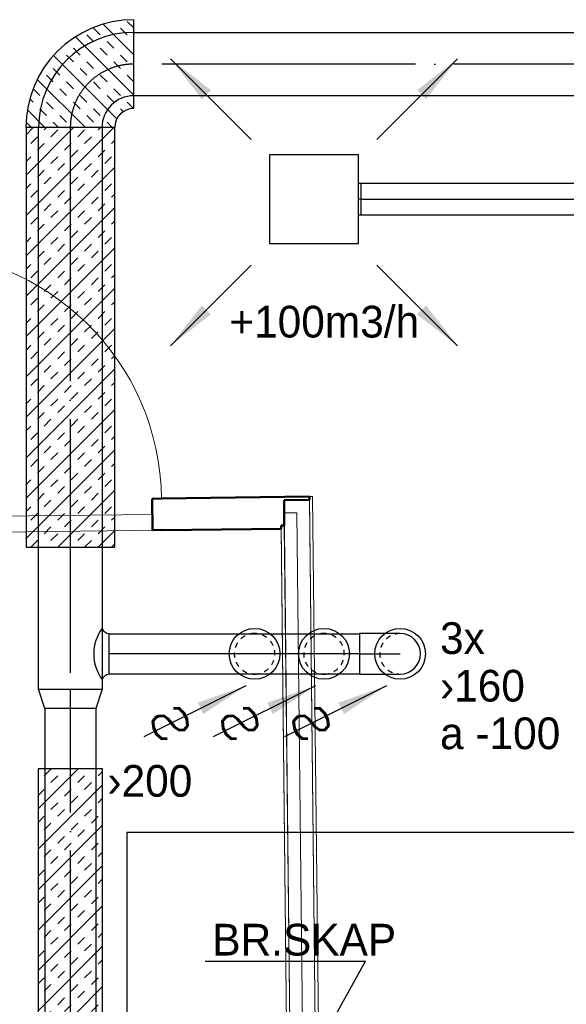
# Model space of a CAD drawing. Header units: millimetres. Extents: x 0 to 83130, y 0 to 53088.
# Tile 66 of 105: x 8441 to 10596, y 45610 to 49490. Entities that reach past the tile are written whole.
import ezdxf
from ezdxf.enums import TextEntityAlignment as Align

# ---------------------------------------------------------------- set-up
doc = ezdxf.new("R2010")
doc.units = ezdxf.units.MM
doc.header["$LTSCALE"] = 50
doc.header["$MEASUREMENT"] = 0
doc.header["$PDMODE"] = 1
for name, pattern in [('2V-CENT', [23, 20, -1.5, 0, -1.5]), ('V-GOMD', [0.8, 0.4, -0.4]), ('V-KV', [2, 1, 1])]:
    doc.linetypes.add(name, pattern=pattern)
doc.layers.get('0').update_dxf_attribs({"linetype": 'CONTINUOUS'})
for name, color, linetype, lineweight in [('20604A200D001$0$A-AREA', 32, 'CONTINUOUS', 9), ('20604A200D001$0$A-DOOR', 31, 'CONTINUOUS', 13), ('20604A200D001$0$A-WALL', 7, 'CONTINUOUS', 13)]:
    doc.layers.add(name, color=color, linetype=linetype, lineweight=lineweight)
for name, color, linetype in [('V060-', 3, 'CONTINUOUS'), ('V061-', 1, 'CONTINUOUS'), ('V070-', 3, 'CONTINUOUS'), ('V071-', 1, 'CONTINUOUS'), ('V080-', 3, 'CONTINUOUS'), ('V081', 1, 'CONTINUOUS'), ('xref', 7, 'CONTINUOUS')]:
    doc.layers.add(name, color=color, linetype=linetype)
doc.styles.add('FISO', font='fiso')
doc.styles.add('ISO', font='ISO')
doc.styles.add('SIMPLEX', font='SIMPLEX')

# ---------------------------------------------------------------- blocks, each defined once
blk = doc.blocks.new('V420', base_point=(455, 404.5))
blk.add_line((455, 404.5), (464, 404.5))
blk.add_solid([(455, 404.5), (459, 405), (459, 404)])
blk = doc.blocks.new('V421', base_point=(455.5, 404.5))
at = {"rotation": 180}
blk.add_blockref('V420', (464.5, 404.5), dxfattribs=at)
blk = doc.blocks.new('TAK_P', base_point=(16247.5, 22586.5))
for p, q in [((16248, 22587), (16247, 22587)), ((16247, 22587), (16247, 22586)), ((16248, 22586), (16248, 22587)), ((16247, 22586), (16248, 22586))]:
    blk.add_line(p, q)
blk = doc.blocks.new('C3A', base_point=(16246, 22590.5))
at = {"color": 0, "linetype": 'ByBlock'}
blk.add_line((16247, 22590.5), (16246, 22590.5), dxfattribs=at)
blk = doc.blocks.new('K3A', base_point=(16246, 22590.5))
at = {"color": 0, "linetype": 'ByBlock'}
for p, q in [((16246, 22591), (16247, 22591)), ((16247, 22591), (16247, 22590)), ((16247, 22590), (16246, 22590))]:
    blk.add_line(p, q, dxfattribs=at)
blk = doc.blocks.new('33A', base_point=(16246, 22590.5))
blk.add_point((16247, 22590.5))
at = {"color": 0, "linetype": 'ByBlock'}
blk.add_blockref('K3A', (16246, 22590.5), dxfattribs=at)
at = {"color": 1, "linetype": '2V-CENT'}
blk.add_blockref('C3A', (16246, 22590.5), dxfattribs=at)
at = {"style": 'SIMPLEX', "flags": 3}
blk.add_attdef('0', (16246, 22590.5), '', height=1, dxfattribs=at)
blk = doc.blocks.new('CCDIMF_250X200X75', base_point=(3095.5, 30301.1))
at = {"color": 0, "linetype": 'ByBlock'}
blk.add_line((3058, 30301.1), (3133, 30301.1), dxfattribs=at)
blk = doc.blocks.new('KCDIMF_250X200X75', base_point=(3095.5, 30301.1))
at = {"color": 0, "linetype": 'ByBlock'}
for p, q in [((3058, 30176.1), (3058, 30426.1)), ((3058, 30426.1), (3133, 30401.1)), ((3133, 30401.1), (3133, 30201.1)), ((3133, 30201.1), (3058, 30176.1))]:
    blk.add_line(p, q, dxfattribs=at)
blk = doc.blocks.new('3CDIMF_250X200X75', base_point=(3095.5, 30301.1))
for p in [(3058, 30301.1), (3133, 30301.1)]:
    blk.add_point(p)
at = {"color": 0, "linetype": 'ByBlock'}
blk.add_blockref('KCDIMF_250X200X75', (3095.5, 30301.1), dxfattribs=at)
at = {"color": 1, "linetype": '2V-CENT'}
blk.add_blockref('CCDIMF_250X200X75', (3095.5, 30301.1), dxfattribs=at)
at = {"style": 'SIMPLEX', "flags": 3}
blk.add_attdef('0', (3095.5, 30301.1), '', height=1, dxfattribs=at)
blk = doc.blocks.new('CBOJ90_PB', base_point=(86107, 31352))
at = {"color": 0, "linetype": 'ByBlock'}
blk.add_arc((86106, 31353), 1, 270, 360, dxfattribs=at)
blk = doc.blocks.new('KBOJ90_PB', base_point=(86107, 31352))
at = {"color": 0, "linetype": 'ByBlock'}
for p, q in [((86106.5, 31353), (86107.5, 31353)), ((86106, 31352.5), (86106, 31351.5))]:
    blk.add_line(p, q, dxfattribs=at)
for radius in [1.5, 0.5]:
    blk.add_arc((86106, 31353), radius, 270, 360, dxfattribs=at)
blk = doc.blocks.new('3BOJ90_PB', base_point=(86107, 31352))
for p in [(86107, 31353), (86106, 31352)]:
    blk.add_point(p)
at = {"color": 1, "linetype": '2V-CENT'}
blk.add_blockref('CBOJ90_PB', (86107, 31352), dxfattribs=at)
at = {"color": 0, "linetype": 'ByBlock'}
blk.add_blockref('KBOJ90_PB', (86107, 31352), dxfattribs=at)
at = {"style": 'ISO', "flags": 3}
blk.add_attdef('0', (86107, 31352), '', height=1, dxfattribs=at)
blk = doc.blocks.new('CIRC_P', base_point=(16254, 22587))
blk.add_circle((16254, 22587), 0.5)
blk = doc.blocks.new('V422', base_point=(16230, 22585))
blk.add_blockref('V420', (16230, 22585))
at = {"style": 'SIMPLEX'}
blk.add_text('s', height=4, rotation=90, dxfattribs=at).set_placement((16238, 22585), align=Align.CENTER)
blk = doc.blocks.new('CBOJ90_NB', base_point=(86107.402, 31352.24))
at = {"color": 0, "linetype": 'ByBlock'}
blk.add_line((86106.402, 31352.24), (86107.402, 31352.24), dxfattribs=at)
blk = doc.blocks.new('*X129')
at = {"color": 0}
for p, q in [((2127.2, 45932.5), (2147.8, 45953.1)), ((2127.2, 45879.5), (2196.7, 45948.9)), ((2127.2, 45720.4), (2316.9, 45910)), ((2227.4, 45926.6), (2240.2, 45939.4)), ((2253.9, 45900.1), (2280, 45926.2)), ((2174.4, 45873.6), (2200.9, 45900.1)), ((2200.9, 45847), (2227.4, 45873.6)), ((2306.9, 45847), (2333.5, 45873.6)), ((2127.2, 45826.4), (2147.8, 45847)), ((2162, 45596.1), (2411.5, 45845.6)), ((2333.5, 45820.5), (2360, 45847)), ((2147.8, 45794), (2174.4, 45820.5)), ((2253.9, 45794), (2280.4, 45820.5)), ((2280.4, 45767.5), (2306.9, 45794)), ((2386.5, 45767.5), (2413, 45794)), ((2200.9, 45741), (2227.4, 45767.5)), ((2254.7, 45529.6), (2484.6, 45759.6)), ((2413, 45741), (2439.5, 45767.5)), ((2147.8, 45687.9), (2174.4, 45714.5)), ((2227.4, 45714.5), (2253.9, 45741)), ((2333.5, 45714.5), (2360, 45741)), ((2360, 45687.9), (2386.5, 45714.5)), ((2466, 45687.9), (2492.6, 45714.5)), ((2174.4, 45661.4), (2200.9, 45687.9)), ((2280.4, 45661.4), (2306.9, 45687.9)), ((2492.6, 45661.4), (2519.1, 45687.9)), ((2127.2, 45614.3), (2147.8, 45634.9)), ((2227.4, 45608.4), (2253.9, 45634.9)), ((2306.9, 45634.9), (2333.5, 45661.4)), ((2413, 45634.9), (2439.5, 45661.4)), ((2413.8, 45529.6), (2534.7, 45650.5)), ((2439.5, 45608.4), (2466, 45634.9)), ((2253.9, 45581.9), (2280.4, 45608.4)), ((2360, 45581.9), (2386.5, 45608.4)), ((2189.9, 45570.9), (2200.9, 45581.9)), ((2202.2, 45530.2), (2227.4, 45555.4)), ((2307.7, 45529.6), (2333.5, 45555.4)), ((2386.5, 45555.4), (2413, 45581.9)), ((2492.6, 45555.4), (2519.1, 45581.9)), ((2519.9, 45529.6), (2545.6, 45555.4))]:
    blk.add_line(p, q, dxfattribs=at)
blk = doc.blocks.new('*X131')
at = {"color": 0}
for p, q in [((8466.6, 48718.6), (8812.9, 49065)), ((8466.6, 48877.7), (8653.8, 49065)), ((8466.6, 49036.8), (8494.7, 49065)), ((8538.3, 49055.5), (8547.8, 49065)), ((8564.8, 49029), (8591.3, 49055.5)), ((8670.9, 49029), (8697.4, 49055.5)), ((8750.4, 49055.5), (8759.9, 49065)), ((8485.3, 49002.5), (8511.8, 49029)), ((8697.4, 49002.5), (8723.9, 49029)), ((8803.5, 49002.5), (8816, 49015)), ((8511.8, 48976), (8538.3, 49002.5)), ((8617.9, 48976), (8644.4, 49002.5)), ((8644.4, 48949.5), (8670.9, 48976)), ((8750.4, 48949.5), (8777, 48976)), ((8466.6, 48930.8), (8485.3, 48949.5)), ((8564.8, 48923), (8591.3, 48949.5)), ((8777, 48923), (8803.5, 48949.5)), ((8466.6, 48559.5), (8816, 48909)), ((8511.8, 48869.9), (8538.3, 48896.4)), ((8591.3, 48896.4), (8617.9, 48923)), ((8697.4, 48896.4), (8723.9, 48923)), ((8723.9, 48869.9), (8750.4, 48896.4)), ((8538.3, 48843.4), (8564.8, 48869.9)), ((8644.4, 48843.4), (8670.9, 48869.9)), ((8466.6, 48824.7), (8485.3, 48843.4)), ((8485.3, 48790.4), (8511.8, 48816.9)), ((8591.3, 48790.4), (8617.9, 48816.9)), ((8670.9, 48816.9), (8697.4, 48843.4)), ((8777, 48816.9), (8803.5, 48843.4)), ((8617.9, 48763.9), (8644.4, 48790.4)), ((8723.9, 48763.9), (8750.4, 48790.4)), ((8803.5, 48790.4), (8816, 48802.9)), ((8466.6, 48400.4), (8816, 48749.9)), ((8538.3, 48737.3), (8564.8, 48763.9)), ((8564.8, 48710.8), (8591.3, 48737.3)), ((8670.9, 48710.8), (8697.4, 48737.3)), ((8750.4, 48737.3), (8777, 48763.9)), ((8485.3, 48684.3), (8511.8, 48710.8)), ((8697.4, 48684.3), (8723.9, 48710.8)), ((8803.5, 48684.3), (8816, 48696.8)), ((8511.8, 48657.8), (8538.3, 48684.3)), ((8617.9, 48657.8), (8644.4, 48684.3)), ((8644.4, 48631.3), (8670.9, 48657.8)), ((8750.4, 48631.3), (8777, 48657.8)), ((8466.6, 48612.6), (8485.3, 48631.3)), ((8564.8, 48604.8), (8591.3, 48631.3)), ((8777, 48604.8), (8803.5, 48631.3)), ((8466.6, 48241.3), (8816, 48590.8)), ((8591.3, 48578.2), (8617.9, 48604.8)), ((8697.4, 48578.2), (8723.9, 48604.8)), ((8511.8, 48551.7), (8538.3, 48578.2)), ((8538.3, 48525.2), (8564.8, 48551.7)), ((8644.4, 48525.2), (8670.9, 48551.7)), ((8723.9, 48551.7), (8750.4, 48578.2)), ((8466.6, 48506.5), (8485.3, 48525.2)), ((8670.9, 48498.7), (8697.4, 48525.2)), ((8777, 48498.7), (8803.5, 48525.2)), ((8485.3, 48472.2), (8511.8, 48498.7)), ((8591.3, 48472.2), (8617.9, 48498.7)), ((8617.9, 48445.7), (8644.4, 48472.2)), ((8723.9, 48445.7), (8750.4, 48472.2)), ((8803.5, 48472.2), (8816, 48484.7)), ((8466.6, 48082.2), (8816, 48431.7)), ((8538.3, 48419.1), (8564.8, 48445.7)), ((8750.4, 48419.1), (8777, 48445.7)), ((8485.3, 48366.1), (8511.8, 48392.6)), ((8564.8, 48392.6), (8591.3, 48419.1)), ((8670.9, 48392.6), (8697.4, 48419.1)), ((8697.4, 48366.1), (8723.9, 48392.6)), ((8511.8, 48339.6), (8538.3, 48366.1)), ((8617.9, 48339.6), (8644.4, 48366.1)), ((8803.5, 48366.1), (8816, 48378.6)), ((8466.6, 48294.4), (8485.3, 48313.1)), ((8564.8, 48286.6), (8591.3, 48313.1)), ((8644.4, 48313.1), (8670.9, 48339.6)), ((8750.4, 48313.1), (8777, 48339.6)), ((8777, 48286.6), (8803.5, 48313.1)), ((8466.6, 47923.1), (8816, 48272.6)), ((8591.3, 48260), (8617.9, 48286.6)), ((8697.4, 48260), (8723.9, 48286.6)), ((8511.8, 48233.5), (8538.3, 48260)), ((8538.3, 48207), (8564.8, 48233.5)), ((8644.4, 48207), (8670.9, 48233.5)), ((8723.9, 48233.5), (8750.4, 48260)), ((8466.6, 48188.3), (8485.3, 48207)), ((8670.9, 48180.5), (8697.4, 48207)), ((8777, 48180.5), (8803.5, 48207)), ((8485.3, 48154), (8511.8, 48180.5)), ((8591.3, 48154), (8617.9, 48180.5)), ((8617.9, 48127.5), (8644.4, 48154)), ((8723.9, 48127.5), (8750.4, 48154)), ((8803.5, 48154), (8816, 48166.5)), ((8538.3, 48100.9), (8564.8, 48127.5)), ((8750.4, 48100.9), (8777, 48127.5)), ((8466.6, 47764), (8816, 48113.5)), ((8564.8, 48074.4), (8591.3, 48100.9)), ((8670.9, 48074.4), (8697.4, 48100.9)), ((8485.3, 48047.9), (8511.8, 48074.4)), ((8511.8, 48021.4), (8538.3, 48047.9)), ((8617.9, 48021.4), (8644.4, 48047.9)), ((8697.4, 48047.9), (8723.9, 48074.4)), ((8803.5, 48047.9), (8816, 48060.4)), ((8644.4, 47994.9), (8670.9, 48021.4)), ((8750.4, 47994.9), (8777, 48021.4)), ((8466.6, 47976.2), (8485.3, 47994.9)), ((8564.8, 47968.4), (8591.3, 47994.9)), ((8591.3, 47941.8), (8617.9, 47968.4)), ((8697.4, 47941.8), (8723.9, 47968.4)), ((8777, 47968.4), (8803.5, 47994.9)), ((8466.6, 47604.9), (8816, 47954.4)), ((8511.8, 47915.3), (8538.3, 47941.8)), ((8723.9, 47915.3), (8750.4, 47941.8)), ((8466.6, 47870.1), (8485.3, 47888.8)), ((8538.3, 47888.8), (8564.8, 47915.3)), ((8644.4, 47888.8), (8670.9, 47915.3)), ((8670.9, 47862.3), (8697.4, 47888.8)), ((8777, 47862.3), (8803.5, 47888.8)), ((8485.3, 47835.8), (8511.8, 47862.3)), ((8591.3, 47835.8), (8617.9, 47862.3)), ((8803.5, 47835.8), (8816, 47848.3)), ((8538.3, 47782.7), (8564.8, 47809.3)), ((8617.9, 47809.3), (8644.4, 47835.8)), ((8723.9, 47809.3), (8750.4, 47835.8)), ((8750.4, 47782.7), (8777, 47809.3)), ((8466.6, 47445.8), (8816, 47795.3)), ((8564.8, 47756.2), (8591.3, 47782.7)), ((8670.9, 47756.2), (8697.4, 47782.7)), ((8485.3, 47729.7), (8511.8, 47756.2)), ((8511.8, 47703.2), (8538.3, 47729.7)), ((8617.9, 47703.2), (8644.4, 47729.7)), ((8697.4, 47729.7), (8723.9, 47756.2)), ((8803.5, 47729.7), (8816, 47742.2)), ((8644.4, 47676.7), (8670.9, 47703.2)), ((8750.4, 47676.7), (8777, 47703.2)), ((8466.6, 47658), (8485.3, 47676.7)), ((8564.8, 47650.2), (8591.3, 47676.7)), ((8591.3, 47623.6), (8617.9, 47650.2)), ((8697.4, 47623.6), (8723.9, 47650.2)), ((8777, 47650.2), (8803.5, 47676.7)), ((8511.8, 47597.1), (8538.3, 47623.6)), ((8591.4, 47411.5), (8816, 47636.2)), ((8723.9, 47597.1), (8750.4, 47623.6)), ((8466.6, 47551.9), (8485.3, 47570.6)), ((8538.3, 47570.6), (8564.8, 47597.1)), ((8644.4, 47570.6), (8670.9, 47597.1)), ((8670.9, 47544.1), (8697.4, 47570.6)), ((8777, 47544.1), (8803.5, 47570.6)), ((8485.3, 47517.6), (8511.8, 47544.1)), ((8591.3, 47517.6), (8617.9, 47544.1)), ((8617.9, 47491.1), (8644.4, 47517.6)), ((8723.9, 47491.1), (8750.4, 47517.6)), ((8803.5, 47517.6), (8816, 47530.1)), ((8538.3, 47464.5), (8564.8, 47491.1)), ((8564.8, 47438), (8591.3, 47464.5)), ((8670.9, 47438), (8697.4, 47464.5)), ((8750.4, 47464.5), (8777, 47491.1)), ((8750.5, 47411.5), (8816, 47477.1)), ((8485.3, 47411.5), (8511.8, 47438)), ((8697.4, 47411.5), (8723.9, 47438)), ((8803.5, 47411.5), (8816, 47424))]:
    blk.add_line(p, q, dxfattribs=at)
blk = doc.blocks.new('*X132')
at = {"color": 0}
for p, q in [((8514.1, 46379.7), (8672.1, 46537.6)), ((8538.3, 46509.9), (8564.8, 46536.5)), ((8617.9, 46536.5), (8619, 46537.6)), ((8723.9, 46536.5), (8725.1, 46537.6)), ((8750.4, 46509.9), (8768.4, 46527.9)), ((8564.8, 46483.4), (8591.3, 46509.9)), ((8670.9, 46483.4), (8697.4, 46509.9)), ((8514.1, 46220.6), (8768.4, 46474.9)), ((8514.1, 46432.7), (8538.3, 46456.9)), ((8617.9, 46430.4), (8644.4, 46456.9)), ((8697.4, 46456.9), (8723.9, 46483.4)), ((8644.4, 46403.9), (8670.9, 46430.4)), ((8750.4, 46403.9), (8768.4, 46421.9)), ((8564.8, 46377.4), (8591.3, 46403.9)), ((8591.3, 46350.8), (8617.9, 46377.4)), ((8697.4, 46350.8), (8723.9, 46377.4)), ((8514.1, 46326.6), (8538.3, 46350.8)), ((8723.9, 46324.3), (8750.4, 46350.8)), ((8514.1, 46061.5), (8768.4, 46315.8)), ((8538.3, 46297.8), (8564.8, 46324.3)), ((8644.4, 46297.8), (8670.9, 46324.3)), ((8670.9, 46271.3), (8697.4, 46297.8)), ((8591.3, 46244.8), (8617.9, 46271.3)), ((8538.3, 46191.8), (8564.8, 46218.3)), ((8617.9, 46218.3), (8644.4, 46244.8)), ((8723.9, 46218.3), (8750.4, 46244.8)), ((8564.8, 46165.2), (8591.3, 46191.8)), ((8670.9, 46165.2), (8697.4, 46191.8)), ((8750.4, 46191.8), (8768.4, 46209.7)), ((8514.1, 45902.4), (8768.4, 46156.7)), ((8514.1, 46114.5), (8538.3, 46138.7)), ((8617.9, 46112.2), (8644.4, 46138.7)), ((8697.4, 46138.7), (8723.9, 46165.2)), ((8644.4, 46085.7), (8670.9, 46112.2)), ((8750.4, 46085.7), (8768.4, 46103.7)), ((8564.8, 46059.2), (8591.3, 46085.7)), ((8591.3, 46032.7), (8617.9, 46059.2)), ((8697.4, 46032.7), (8723.9, 46059.2)), ((8514.1, 46008.4), (8538.3, 46032.7)), ((8723.9, 46006.1), (8750.4, 46032.7)), ((8514.1, 45743.3), (8768.4, 45997.6)), ((8538.3, 45979.6), (8564.8, 46006.1)), ((8644.4, 45979.6), (8670.9, 46006.1)), ((8670.9, 45953.1), (8697.4, 45979.6)), ((8591.3, 45926.6), (8617.9, 45953.1)), ((8617.9, 45900.1), (8644.4, 45926.6)), ((8723.9, 45900.1), (8750.4, 45926.6)), ((8538.3, 45873.6), (8564.8, 45900.1)), ((8564.8, 45847), (8591.3, 45873.6)), ((8670.9, 45847), (8697.4, 45873.6)), ((8750.4, 45873.6), (8768.4, 45891.5)), ((8514.1, 45584.2), (8768.4, 45838.5)), ((8697.4, 45820.5), (8723.9, 45847)), ((8514.1, 45796.3), (8538.3, 45820.5)), ((8617.9, 45794), (8644.4, 45820.5)), ((8644.4, 45767.5), (8670.9, 45794)), ((8564.8, 45741), (8591.3, 45767.5)), ((8750.4, 45767.5), (8768.4, 45785.5)), ((8514.1, 45690.2), (8538.3, 45714.5)), ((8591.3, 45714.5), (8617.9, 45741)), ((8697.4, 45714.5), (8723.9, 45741)), ((8723.9, 45687.9), (8750.4, 45714.5)), ((8538.3, 45661.4), (8564.8, 45687.9)), ((8644.4, 45661.4), (8670.9, 45687.9)), ((8663.1, 45574.1), (8768.4, 45679.4)), ((8591.3, 45608.4), (8617.9, 45634.9)), ((8670.9, 45634.9), (8697.4, 45661.4)), ((8617.9, 45581.9), (8644.4, 45608.4)), ((8723.9, 45581.9), (8750.4, 45608.4)), ((8557, 45574.1), (8564.8, 45581.9))]:
    blk.add_line(p, q, dxfattribs=at)
blk = doc.blocks.new('20604A200D001$0$IV01_24dB 761571 - IV01_24dB 2-330635-P04')
at = {"layer": '20604A200D001$0$A-WALL'}
blk.add_line((25003.4, 45216.2), (25083.3, 38126.9), dxfattribs=at)
blk = doc.blocks.new('20604A200D001$0$IV01_24dB 761571 - IV01_24dB-330628-P04')
at = {"layer": '20604A200D001$0$A-WALL'}
for p, q in [((25052.9, 45266.8), (24952.9, 45265.6)), ((24952.9, 45265.6), (25031.4, 38295.8)), ((25065.7, 45279.9), (25052.7, 45279.8)), ((25052.7, 45279.8), (25078.4, 42995.9)), ((25078.4, 42995.9), (25052.9, 45266.8)), ((25052.9, 45266.8), (25078.4, 42995.9)), ((25052.9, 45266.8), (25131.4, 38297)), ((25052.9, 45266.8), (25131.4, 38297)), ((25052.9, 45266.8), (25131.4, 38297)), ((25091.4, 42996.1), (25065.7, 45279.9)), ((24954, 45165.6), (24941, 45165.5)), ((24941, 45165.5), (25018.4, 38295.7)), ((25031.4, 38295.8), (24954, 45165.6)), ((24954, 45165.6), (25031.4, 38295.8)), ((24954, 45165.6), (25031.4, 38295.8)), ((24954, 45165.6), (25031.4, 38295.8)), ((24954, 45165.6), (25031.4, 38295.8)), ((25018.4, 38295.7), (24941.1, 45152.5)), ((24941.1, 45152.5), (25018.4, 38295.7))]:
    blk.add_line(p, q, dxfattribs=at)
blk = doc.blocks.new('20604A200D001$0$IV01_24dB 761571 - IV01_24dB 761571-330632-P04')
for name in ['20604A200D001$0$IV01_24dB 761571 - IV01_24dB-330628-P04', '20604A200D001$0$IV01_24dB 761571 - IV01_24dB 2-330635-P04']:
    blk.add_blockref(name, (0, 0))
blk = doc.blocks.new('20604A200D001$0$IV01_24dB 763938 - IV01_24dB 2-330675-P04')
at = {"layer": '20604A200D001$0$A-WALL'}
for p, q in [((23523.8, 45199.5), (24433.8, 45209.8)), ((24953.4, 45215.6), (25003.4, 45216.2))]:
    blk.add_line(p, q, dxfattribs=at)
blk = doc.blocks.new('20604A200D001$0$IV01_24dB 763938 - IV01_24dB 763938-330672-P04')
at = {"layer": '20604A200D001$0$A-WALL', "lineweight": 50}
for p, q in [((23486.1, 45262.1), (23367.1, 45260.8)), ((23367.1, 45260.8), (23369, 45134.8)), ((23486.1, 45260.8), (23486.1, 45262.1)), ((23523.1, 45261.3), (23486.1, 45260.8)), ((23524.5, 45137.8), (23523.1, 45261.3)), ((24470.1, 45271.9), (24433.1, 45271.5)), ((24433.1, 45271.5), (24434.5, 45148.1)), ((25052.7, 45279.8), (24470.1, 45273.2)), ((24470.1, 45273.2), (24470.1, 45271.9)), ((24952.9, 45265.6), (25052.9, 45266.8)), ((24954, 45165.6), (24952.9, 45265.6)), ((25052.9, 45266.8), (25052.7, 45279.8)), ((24941, 45165.5), (24954, 45165.6)), ((24941.1, 45152.5), (24941, 45165.5)), ((23369, 45134.8), (23487.5, 45136.1)), ((23487.5, 45137.4), (23524.5, 45137.8)), ((23487.5, 45136.1), (23487.5, 45137.4)), ((24434.5, 45148.1), (24471.5, 45148.5)), ((24471.5, 45147.2), (24941.1, 45152.5)), ((24471.5, 45148.5), (24471.5, 45147.2))]:
    blk.add_line(p, q, dxfattribs=at)
blk.add_blockref('20604A200D001$0$IV01_24dB 763938 - IV01_24dB 2-330675-P04', (0, 0))
blk = doc.blocks.new('20604A200D001$0$DOOR 136 - DOOR 136-407115-P04')
at = {"layer": '20604A200D001$0$A-DOOR'}
blk.add_line((23484.7, 45389.1), (23473.6, 46373), dxfattribs=at)
blk.add_arc((23484.7, 45389.1), 984, 0.6452, 90.6452, dxfattribs=at)
blk = doc.blocks.new('20604A200D001')
at = {"layer": '20604A200D001$0$A-AREA'}
for p, q in [((23487.5, 45136.1), (24471.5, 45147.2)), ((24941.1, 45152.5), (25190.7, 22992.3))]:
    blk.add_line(p, q, dxfattribs=at)
at = {"layer": '20604A200D001$0$A-DOOR'}
blk.add_blockref('20604A200D001$0$DOOR 136 - DOOR 136-407115-P04', (1.4, -128.3), dxfattribs=at)
at = {"layer": '20604A200D001$0$A-WALL'}
for name in ['20604A200D001$0$IV01_24dB 763938 - IV01_24dB 763938-330672-P04', '20604A200D001$0$IV01_24dB 761571 - IV01_24dB 761571-330632-P04']:
    blk.add_blockref(name, (0, 0), dxfattribs=at)

msp = doc.modelspace()

# ---------------------------------------------------------------- linework, layer by layer
at = {"layer": 'V060-', "color": 1, "linetype": 'Continuous'}
for p, q in [((8891, 49140), (8891, 49490)), ((8816, 49065), (8466, 49065))]:
    msp.add_line(p, q, dxfattribs=at)
at = {"layer": 'V060-', "linetype": 'Continuous'}
for p, q in [((8891, 49440), (11152.36, 49440)), ((11152.36, 49190), (8891, 49190)), ((8516, 46850.71), (8516, 49065.57)), ((8766, 49065.57), (8766, 46850.71)), ((9786.55, 48845.24, 171), (11193.99, 48845.24, 171)), ((11193.99, 48720.24, 171), (9786.55, 48720.24, 171)), ((8794.52, 47070.47), (9781.03, 47070.47)), ((9781.03, 46910.47), (8794.52, 46910.47)), ((8541.48, 45216), (8541.48, 46777.07)), ((8741.48, 46777.07), (8741.48, 45216))]:
    msp.add_line(p, q, dxfattribs=at)
at = {"layer": 'V060-', "color": 1, "linetype": '2V-CENT'}
for p, q in [((11152.36, 49315), (8891, 49315)), ((8641, 49065.57), (8641, 46850.71)), ((9786.55, 48782.74, 171), (11193.99, 48782.74, 171)), ((9781.03, 46990.47), (8794.52, 46990.47)), ((8641.48, 45216), (8641.48, 46777.07))]:
    msp.add_line(p, q, dxfattribs=at)
at = {"layer": 'V060-'}
msp.add_line((8794.52, 46910.47), (8794.52, 47070.47), dxfattribs=at)
at = {"layer": 'V060-', "linetype": 'ByBlock'}
for p, q in [((9781, 47071.08), (9781, 46911.08)), ((9941, 47071.08), (9781, 47071.08)), ((9781, 46911.08), (9941, 46911.08))]:
    msp.add_line(p, q, dxfattribs=at)
at = {"layer": 'V060-', "color": 1}
for points in [[(8466.57, 47411.52), (8816, 47411.52), (8816, 49065), (8466.57, 49065)], [(8514.1, 45574.07), (8768.43, 45574.07), (8768.43, 46537.63), (8514.1, 46537.63)]]:
    msp.add_lwpolyline(points, close=True, dxfattribs=at)
at = {"layer": 'V060-', "color": 1, "linetype": 'Continuous'}
for radius in [425, 75]:
    msp.add_arc((8891, 49065), radius, 90, 180, dxfattribs=at)
at = {"layer": 'V060-', "color": 1, "linetype": '2V-CENT'}
msp.add_arc((8891, 49065), 250, 90, 180, dxfattribs=at)
at = {"layer": 'V060-'}
for centre, radius, start, end in [((8906.83, 46990.47), 173.28, 144.2869, 215.7131), ((8798.13, 47104.94), 34.65, 202.59848, 264.02195), ((8798.13, 46876.01), 34.65, 95.97805, 157.40152)]:
    msp.add_arc(centre, radius, start, end, dxfattribs=at)
at = {"layer": 'V060-', "linetype": 'V-GOMD'}
for centre, start, end in [((9367.27, 46991.08), 89.99993, 269.99993), ((9367.27, 46991.08), 269.99993, 449.99993), ((9641, 46991.08), 89.99993, 269.99993), ((9641, 46991.08), 269.99993, 449.99993), ((9941, 46991.08), 89.99993, 269.99993)]:
    msp.add_arc(centre, 80, start, end, dxfattribs=at)
at = {"layer": 'V060-', "linetype": 'ByBlock'}
msp.add_arc((9941, 46991.08), 80, 269.99993, 449.99993, dxfattribs=at)
at = {"layer": 'V080-', "linetype": 'V-KV'}
for p, q in [((12329.35, 46287.54), (8864.34, 46287.54)), ((8864.34, 46287.54), (8864.34, 45392.45))]:
    msp.add_line(p, q, dxfattribs=at)
at = {"layer": 'V081'}
for p in [(9172.85, 45779.66), (9619.83, 45447.07)]:
    msp.add_line(p, (9804.24, 45779.66), dxfattribs=at)

# ---------------------------------------------------------------- block references
at = {"layer": 'V060-', "color": 1, "rotation": 90}
msp.add_blockref('*X129', (54420.64, 46937.77), dxfattribs=at)
at = {"layer": 'V060-', "linetype": 'Continuous', "xscale": 250, "yscale": 250, "zscale": 250, "rotation": 180}
msp.add_blockref('3BOJ90_PB', (8641, 49315), dxfattribs=at)
at = {"layer": 'V060-', "color": 1}
for name in ['*X131', '*X132']:
    msp.add_blockref(name, (0, 0), dxfattribs=at)
at = {"layer": 'V060-', "color": 1, "linetype": '2V-CENT', "xscale": 160, "yscale": 160, "zscale": 160}
msp.add_blockref('CBOJ90_NB', (9941, 46991.08), dxfattribs=at)
at = {"layer": 'V060-', "linetype": 'Continuous', "rotation": 270}
msp.add_blockref('3CDIMF_250X200X75', (8641, 46813.71), dxfattribs=at)
at = {"layer": 'V070-'}
for name, p, xscale, yscale, zscale, rotation in [('V421', (9354.15, 49017.75), 50, 50, 50, 135), ('V421', (9848.77, 49017.63), 50, 50, 50, 45), ('V421', (9354.03, 48523.13), 50, 50, 50, 225), ('V421', (9848.65, 48523.01), 50, 50, 50, 315), ('CIRC_P', (9367.27, 46991.08), 200, 200, 200, 270), ('CIRC_P', (9641, 46991.08), 200, 200, 200, 270), ('CIRC_P', (9941, 46991.08), 200, 200, 200, 270), ('V422', (9333.26, 46865.42), -50, 50, 50, 26.57663984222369), ('V422', (9606.99, 46865.42), -50, 50, 50, 26.57663984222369), ('V422', (9887.83, 46865.42), -50, 50, 50, 26.57663984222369)]:
    msp.add_blockref(name, p, dxfattribs=dict(at, xscale=xscale, yscale=yscale, zscale=zscale, rotation=rotation))
at = {"layer": 'V070-', "xscale": 350, "yscale": 350, "zscale": 350}
msp.add_blockref('TAK_P', (9601.4, 48782.74), dxfattribs=at)
at = {"layer": 'V070-', "linetype": 'Continuous', "xscale": 10, "yscale": 125, "zscale": 10}
msp.add_blockref('33A', (9776.4, 48782.74), dxfattribs=at)
at = {"layer": 'xref'}
msp.add_blockref('20604A200D001', (-15469.5, 2330.58), dxfattribs=at)

# ---------------------------------------------------------------- texts
at = {"layer": 'V061-', "color": 1, "style": 'FISO'}
msp.add_text('›200', height=125, dxfattribs=at).set_placement((8787.35, 46427.87))
at = {"layer": 'V071-', "color": 1, "style": 'FISO'}
for s, p in [('+100m3/h', (9267.88, 48237.55)), ('3x', (10098.34, 46990.39)), ('›160', (10098.34, 46802.89)), ('a -100', (10098.34, 46615.39))]:
    msp.add_text(s, height=125, dxfattribs=at).set_placement(p)
at = {"layer": 'V081', "color": 1, "style": 'FISO'}
msp.add_text('BR.SKAP', height=125, dxfattribs=at).set_placement((9200.79, 45802))

doc.saveas('drawing.dxf')
